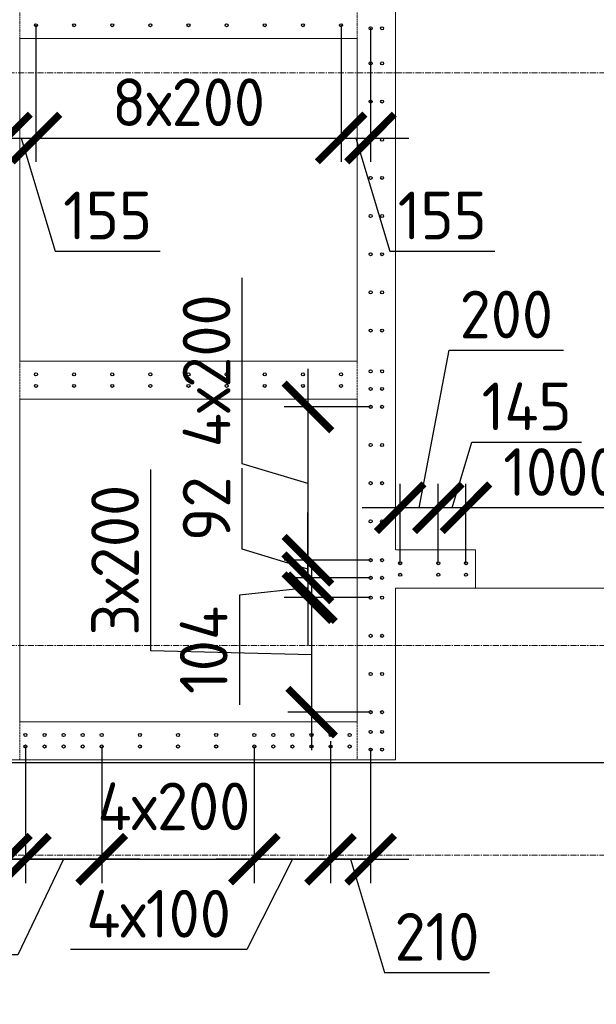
# Model space of a CAD drawing. Header units: millimetres. Extents: x -56135 to 1694203, y -446411 to -23139.
# Tile 229 of 256: x 982988 to 986012, y -118280 to -113120. Entities that reach past the tile are written whole.
import ezdxf
from ezdxf import colors
from ezdxf.entities.mleader import LeaderData, LeaderLine
from ezdxf.math import Vec2, Vec3

# ---------------------------------------------------------------- set-up
doc = ezdxf.new("R2010")
doc.units = ezdxf.units.MM
for name, pattern in [('01 Штриховая _4 мм_', [6, 3.5, -2.5]), ('______5', [1100, 800, -100, 100, -100]), ('HIDDEN2', [4.7625, 3.175, -1.5875]), ('осевая', [50.8, 31.75, -6.35, 6.35, -6.35])]:
    doc.linetypes.add(name, pattern=pattern)
for name, color, linetype, lineweight in [('1 Стены', 3, 'Continuous', 30), ('Оси', 40, '______5', 18), ('подоснова', 151, 'Continuous', 5), ('размер', 1, 'Continuous', 25), ('РАЗМЕРЫ', 1, 'Continuous', 9), ('СТЕНЫ', 3, 'Continuous', 30)]:
    doc.layers.add(name, color=color, linetype=linetype, lineweight=lineweight)
doc.styles.add('GOST-2.304_Type-B', font='GOST_Common.ttf')
doc.dimstyles.new('СПДС', dxfattribs={"dimscale": 100, "dimtxt": 2.5, "dimasz": 2.5, "dimexe": 1.25, "dimexo": 0, "dimtad": 1, "dimdec": 0, "dimtxsty": 'GOST-2.304_Type-B', "dimblk": 'ARCHTICK', "dimcen": 2.5, "dimdle": 2, "dimadec": 0, "dimazin": 2, "dimtfac": 0.75, "dimtdec": 0, "dimtmove": 1, "dimatfit": 3, "dimfxl": 1, "dimtolj": 1, "dimarcsym": 1})

# ---------------------------------------------------------------- blocks, each defined once
blk = doc.blocks.new('оси 2.2-2.3')
at = {"layer": 'Оси', "color": 16, "linetype": 'осевая', "lineweight": 0, "transparency": 33554687}
for p, q in [((468076.3, -113595.4), (524372.9, -113595.4)), ((468076.3, -116595.4), (524372.9, -116595.4)), ((468076.3, -117695.4), (524372.9, -117695.4))]:
    blk.add_line(p, q, dxfattribs=at)
blk = doc.blocks.new('стены тп')
at = {"layer": '1 Стены', "color": 252, "linetype": 'HIDDEN2', "lineweight": 0, "true_color": 0x939598}
for p, q in [((886790.6, -197125.6), (886790.6, -191475.6)), ((884820.3, -194445.6), (886590.6, -194445.6)), ((884820.3, -196135.6), (884820.3, -194445.6)), ((886590.6, -194445.6), (886590.6, -196135.6)), ((886590.6, -196135.6), (884820.3, -196135.6)), ((884820.3, -196335.6), (886590.6, -196335.6)), ((884820.3, -198025.6), (884820.3, -196335.6)), ((886590.6, -196335.6), (886590.6, -198025.6)), ((887210.6, -197125.6), (886790.6, -197125.6)), ((887210.6, -197125.6), (887210.6, -197325.6)), ((886790.6, -198025.6), (886790.6, -197325.6)), ((886790.6, -197325.6), (887210.6, -197325.6)), ((886590.6, -198025.6), (884820.3, -198025.6)), ((886790.6, -198225.6), (886790.6, -198025.6)), ((884620.3, -198225.6), (886790.6, -198225.6))]:
    blk.add_line(p, q, dxfattribs=at)
blk = doc.blocks.new('_None')
blk = doc.blocks.new('_ArchTick')
at = {"color": 0, "linetype": 'ByBlock', "const_width": 0.15}
blk.add_lwpolyline([(-0.5, -0.5), (0.5, 0.5)], dxfattribs=at)
blk = doc.blocks.new('*D508')
at = {"layer": 'DEFPOINTS', "color": 0, "transparency": 16777216}
for p in [(983073.2, -113149.2, -360), (982918.5, -113349.2, -360), (983073.2, -113740.2)]:
    blk.add_point(p, dxfattribs=at)
at = {"layer": 'РАЗМЕРЫ', "color": 0, "lineweight": -2, "transparency": 16777216}
for p, q in [((983073.2, -113149.2), (983073.2, -113865.2)), ((982918.5, -113349.2), (982918.5, -113865.2)), ((982718.5, -113740.2), (983273.2, -113740.2)), ((982995.8, -113740.2), (983174, -114333.9)), ((983174, -114333.9), (983724, -114333.9))]:
    blk.add_line(p, q, dxfattribs=at)
at = {"layer": 'РАЗМЕРЫ', "color": 0, "lineweight": -2, "transparency": 16777216, "xscale": 250, "yscale": 250, "zscale": 250, "rotation": 180}
blk.add_blockref('_ArchTick', (982918.5, -113740.2), dxfattribs=at)
at = {"layer": 'РАЗМЕРЫ', "color": 0, "lineweight": -2, "transparency": 16777216, "xscale": 250, "yscale": 250, "zscale": 250}
blk.add_blockref('_ArchTick', (983073.2, -113740.2), dxfattribs=at)
at = {"layer": 'РАЗМЕРЫ', "color": 0, "transparency": 16777216, "insert": (983449, -114146.4), "char_height": 250, "attachment_point": 5, "style": 'GOST-2.304_Type-B'}
blk.add_mtext('\\A1;155', dxfattribs=at)
blk = doc.blocks.new('*D509')
at = {"layer": 'DEFPOINTS', "color": 0, "transparency": 16777216}
for p in [(983073.2, -113149.2, -360), (984673.2, -113149.2, -360), (984673.2, -113740.2)]:
    blk.add_point(p, dxfattribs=at)
at = {"layer": 'РАЗМЕРЫ', "color": 0, "lineweight": -2, "transparency": 16777216}
for p, q in [((983073.2, -113149.2), (983073.2, -113865.2)), ((984673.2, -113149.2), (984673.2, -113865.2)), ((982873.2, -113740.2), (984873.2, -113740.2))]:
    blk.add_line(p, q, dxfattribs=at)
at = {"layer": 'РАЗМЕРЫ', "color": 0, "lineweight": -2, "transparency": 16777216, "xscale": 250, "yscale": 250, "zscale": 250, "rotation": 180}
blk.add_blockref('_ArchTick', (983073.2, -113740.2), dxfattribs=at)
at = {"layer": 'РАЗМЕРЫ', "color": 0, "lineweight": -2, "transparency": 16777216, "xscale": 250, "yscale": 250, "zscale": 250}
blk.add_blockref('_ArchTick', (984673.2, -113740.2), dxfattribs=at)
at = {"layer": 'РАЗМЕРЫ', "color": 0, "transparency": 16777216, "insert": (983873.2, -113552.7), "char_height": 250, "attachment_point": 5, "style": 'GOST-2.304_Type-B'}
blk.add_mtext('\\A1;8х200', dxfattribs=at)
blk = doc.blocks.new('*D510')
at = {"layer": 'DEFPOINTS', "color": 0, "transparency": 16777216}
for p in [(984673.2, -113149.2, -360), (984828.2, -113165.2, -360), (984828.2, -113740.2)]:
    blk.add_point(p, dxfattribs=at)
at = {"layer": 'РАЗМЕРЫ', "color": 0, "lineweight": -2, "transparency": 16777216}
for p, q in [((984673.2, -113149.2), (984673.2, -113865.2)), ((984828.2, -113165.2), (984828.2, -113865.2)), ((984473.2, -113740.2), (985028.2, -113740.2)), ((984750.7, -113740.2), (984928.8, -114333.9)), ((984928.8, -114333.9), (985478.8, -114333.9))]:
    blk.add_line(p, q, dxfattribs=at)
at = {"layer": 'РАЗМЕРЫ', "color": 0, "lineweight": -2, "transparency": 16777216, "xscale": 250, "yscale": 250, "zscale": 250, "rotation": 180}
blk.add_blockref('_ArchTick', (984673.2, -113740.2), dxfattribs=at)
at = {"layer": 'РАЗМЕРЫ', "color": 0, "lineweight": -2, "transparency": 16777216, "xscale": 250, "yscale": 250, "zscale": 250}
blk.add_blockref('_ArchTick', (984828.2, -113740.2), dxfattribs=at)
at = {"layer": 'РАЗМЕРЫ', "color": 0, "transparency": 16777216, "insert": (985203.8, -114146.4), "char_height": 250, "attachment_point": 5, "style": 'GOST-2.304_Type-B'}
blk.add_mtext('\\A1;155', dxfattribs=at)
blk = doc.blocks.new('*D312')
at = {"layer": 'DEFPOINTS', "color": 0, "transparency": 16777216}
for p in [(983018.2, -116929.2, -360), (982918.2, -116945.2, -360), (983018.2, -117520.2)]:
    blk.add_point(p, dxfattribs=at)
at = {"layer": 'РАЗМЕРЫ', "color": 0, "lineweight": -2, "transparency": 16777216}
for p, q in [((983018.2, -116929.2), (983018.2, -117645.2)), ((982918.2, -116945.2), (982918.2, -117645.2)), ((982918.2, -117520.2), (982668.2, -117520.2)), ((982918.2, -117520.2), (983018.2, -117520.2)), ((983018.2, -117520.2), (983268.2, -117520.2))]:
    blk.add_line(p, q, dxfattribs=at)
at = {"layer": 'РАЗМЕРЫ', "color": 0, "lineweight": -2, "transparency": 16777216, "xscale": 250, "yscale": 250, "zscale": 250}
blk.add_blockref('_ArchTick', (982918.2, -117520.2), dxfattribs=at)
at = {"layer": 'РАЗМЕРЫ', "color": 0, "lineweight": -2, "transparency": 16777216, "xscale": 250, "yscale": 250, "zscale": 250, "rotation": 180}
blk.add_blockref('_ArchTick', (983018.2, -117520.2), dxfattribs=at)
at = {"layer": 'РАЗМЕРЫ', "color": 0, "transparency": 16777216, "insert": (982566.2, -117393.8), "char_height": 250, "attachment_point": 5, "style": 'GOST-2.304_Type-B'}
blk.add_mtext('\\A1;100', dxfattribs=at)
blk = doc.blocks.new('*D313')
at = {"layer": 'DEFPOINTS', "color": 0, "transparency": 16777216}
for p in [(983418.2, -116929.2, -360), (984218.2, -116929.2, -360), (984218.2, -117520.2)]:
    blk.add_point(p, dxfattribs=at)
at = {"layer": 'РАЗМЕРЫ', "color": 0, "lineweight": -2, "transparency": 16777216}
for p, q in [((983418.2, -116929.2), (983418.2, -117645.2)), ((984218.2, -116929.2), (984218.2, -117645.2)), ((983218.2, -117520.2), (984418.2, -117520.2))]:
    blk.add_line(p, q, dxfattribs=at)
at = {"layer": 'РАЗМЕРЫ', "color": 0, "lineweight": -2, "transparency": 16777216, "xscale": 250, "yscale": 250, "zscale": 250, "rotation": 180}
blk.add_blockref('_ArchTick', (983418.2, -117520.2), dxfattribs=at)
at = {"layer": 'РАЗМЕРЫ', "color": 0, "lineweight": -2, "transparency": 16777216, "xscale": 250, "yscale": 250, "zscale": 250}
blk.add_blockref('_ArchTick', (984218.2, -117520.2), dxfattribs=at)
at = {"layer": 'РАЗМЕРЫ', "color": 0, "transparency": 16777216, "insert": (983796.6, -117242.9), "char_height": 250, "attachment_point": 5, "style": 'GOST-2.304_Type-B'}
blk.add_mtext('\\A1;4х200', dxfattribs=at)
blk = doc.blocks.new('*D314')
at = {"layer": 'DEFPOINTS', "color": 0, "transparency": 16777216}
for p in [(984618.2, -116929.2, -360), (984828.2, -116945.2, -360), (984828.2, -117520.2)]:
    blk.add_point(p, dxfattribs=at)
at = {"layer": 'РАЗМЕРЫ', "color": 0, "lineweight": -2, "transparency": 16777216}
for p, q in [((984618.2, -116929.2), (984618.2, -117645.2)), ((984828.2, -116945.2), (984828.2, -117645.2)), ((984418.2, -117520.2), (985028.2, -117520.2)), ((984723.2, -117520.2), (984901.3, -118113.9)), ((984901.3, -118113.9), (985451.3, -118113.9))]:
    blk.add_line(p, q, dxfattribs=at)
at = {"layer": 'РАЗМЕРЫ', "color": 0, "lineweight": -2, "transparency": 16777216, "xscale": 250, "yscale": 250, "zscale": 250, "rotation": 180}
blk.add_blockref('_ArchTick', (984618.2, -117520.2), dxfattribs=at)
at = {"layer": 'РАЗМЕРЫ', "color": 0, "lineweight": -2, "transparency": 16777216, "xscale": 250, "yscale": 250, "zscale": 250}
blk.add_blockref('_ArchTick', (984828.2, -117520.2), dxfattribs=at)
at = {"layer": 'РАЗМЕРЫ', "color": 0, "transparency": 16777216, "insert": (985176.3, -117926.4), "char_height": 250, "attachment_point": 5, "style": 'GOST-2.304_Type-B'}
blk.add_mtext('\\A1;210', dxfattribs=at)
blk = doc.blocks.new('*D513')
at = {"layer": 'DEFPOINTS', "color": 0, "transparency": 16777216}
for p in [(985328.2, -115678.1), (986328.2, -115831.5), (985328.2, -115968.8, -360)]:
    blk.add_point(p, dxfattribs=at)
at = {"layer": 'РАЗМЕРЫ', "color": 0, "lineweight": -2, "transparency": 16777216}
for p, q in [((985328.2, -115968.8), (985328.2, -115553.1)), ((986328.2, -115831.5), (986328.2, -115553.1)), ((986528.2, -115678.1), (985128.2, -115678.1))]:
    blk.add_line(p, q, dxfattribs=at)
at = {"layer": 'РАЗМЕРЫ', "color": 0, "lineweight": -2, "transparency": 16777216, "xscale": 250, "yscale": 250, "zscale": 250, "rotation": 180}
blk.add_blockref('_ArchTick', (985328.2, -115678.1), dxfattribs=at)
at = {"layer": 'РАЗМЕРЫ', "color": 0, "lineweight": -2, "transparency": 16777216, "xscale": 250, "yscale": 250, "zscale": 250}
blk.add_blockref('_ArchTick', (986328.2, -115678.1), dxfattribs=at)
at = {"layer": 'РАЗМЕРЫ', "color": 0, "transparency": 16777216, "insert": (985828.2, -115490.6), "char_height": 250, "attachment_point": 5, "style": 'GOST-2.304_Type-B'}
blk.add_mtext('\\A1;1000', dxfattribs=at)
blk = doc.blocks.new('*D514')
at = {"layer": 'DEFPOINTS', "color": 0, "transparency": 16777216}
for p in [(985183.2, -115678.1), (985183.2, -115968.8, -560), (985328.2, -115968.8)]:
    blk.add_point(p, dxfattribs=at)
at = {"layer": 'РАЗМЕРЫ', "color": 0, "lineweight": -2, "transparency": 16777216}
for p, q in [((985255.7, -115678.1), (985358.8, -115334.4)), ((985358.8, -115334.4), (985933.8, -115334.4)), ((985183.2, -115968.8), (985183.2, -115553.1)), ((985328.2, -115968.8), (985328.2, -115553.1)), ((985528.2, -115678.1), (984983.2, -115678.1))]:
    blk.add_line(p, q, dxfattribs=at)
at = {"layer": 'РАЗМЕРЫ', "color": 0, "lineweight": -2, "transparency": 16777216, "xscale": 250, "yscale": 250, "zscale": 250, "rotation": 180}
blk.add_blockref('_ArchTick', (985183.2, -115678.1), dxfattribs=at)
at = {"layer": 'РАЗМЕРЫ', "color": 0, "lineweight": -2, "transparency": 16777216, "xscale": 250, "yscale": 250, "zscale": 250}
blk.add_blockref('_ArchTick', (985328.2, -115678.1), dxfattribs=at)
at = {"layer": 'РАЗМЕРЫ', "color": 0, "transparency": 16777216, "insert": (985646.3, -115146.9), "char_height": 250, "attachment_point": 5, "style": 'GOST-2.304_Type-B'}
blk.add_mtext('\\A1;145', dxfattribs=at)
blk = doc.blocks.new('*D515')
at = {"layer": 'DEFPOINTS', "color": 0, "transparency": 16777216}
for p in [(984983.2, -115678.1), (984983.2, -115968.8, -560), (985183.2, -115968.8)]:
    blk.add_point(p, dxfattribs=at)
at = {"layer": 'РАЗМЕРЫ', "color": 0, "lineweight": -2, "transparency": 16777216}
for p, q in [((985083.2, -115678.1), (985240, -114852.6)), ((985240, -114852.6), (985840, -114852.6)), ((984983.2, -115968.8), (984983.2, -115553.1)), ((985183.2, -115968.8), (985183.2, -115553.1)), ((985383.2, -115678.1), (984783.2, -115678.1))]:
    blk.add_line(p, q, dxfattribs=at)
at = {"layer": 'РАЗМЕРЫ', "color": 0, "lineweight": -2, "transparency": 16777216, "xscale": 250, "yscale": 250, "zscale": 250, "rotation": 180}
blk.add_blockref('_ArchTick', (984983.2, -115678.1), dxfattribs=at)
at = {"layer": 'РАЗМЕРЫ', "color": 0, "lineweight": -2, "transparency": 16777216, "xscale": 250, "yscale": 250, "zscale": 250}
blk.add_blockref('_ArchTick', (985183.2, -115678.1), dxfattribs=at)
at = {"layer": 'РАЗМЕРЫ', "color": 0, "transparency": 16777216, "insert": (985540, -114665.1), "char_height": 250, "attachment_point": 5, "style": 'GOST-2.304_Type-B'}
blk.add_mtext('\\A1;200', dxfattribs=at)
blk = doc.blocks.new('*D516')
at = {"layer": 'DEFPOINTS', "color": 0, "transparency": 16777216}
for p in [(984828.2, -115149.2, -360), (984499, -115952.8), (984828.2, -115952.8, -560)]:
    blk.add_point(p, dxfattribs=at)
at = {"layer": 'РАЗМЕРЫ', "color": 0, "lineweight": -2, "transparency": 16777216}
for p, q in [((984155.2, -115447.9), (984155.2, -114472.9)), ((984499, -114949.2), (984499, -116152.8)), ((984828.2, -115149.2), (984374, -115149.2)), ((984499, -115551), (984155.2, -115447.9)), ((984828.2, -115952.8), (984374, -115952.8))]:
    blk.add_line(p, q, dxfattribs=at)
at = {"layer": 'РАЗМЕРЫ', "color": 0, "lineweight": -2, "transparency": 16777216, "xscale": 250, "yscale": 250, "zscale": 250}
for p, rotation in [((984499, -115149.2), 90), ((984499, -115952.8), 270)]:
    blk.add_blockref('_ArchTick', p, dxfattribs=dict(at, rotation=rotation))
at = {"layer": 'РАЗМЕРЫ', "color": 0, "transparency": 16777216, "insert": (983967.7, -114960.4), "char_height": 250, "attachment_point": 5, "rotation": 90, "style": 'GOST-2.304_Type-B'}
blk.add_mtext('\\A1;4х200', dxfattribs=at)
blk = doc.blocks.new('*D517')
at = {"layer": 'DEFPOINTS', "color": 0, "transparency": 16777216}
for p in [(984828.2, -115952.8), (984499, -116045.2), (984828.2, -116045.2, -560)]:
    blk.add_point(p, dxfattribs=at)
at = {"layer": 'РАЗМЕРЫ', "color": 0, "lineweight": -2, "transparency": 16777216}
for p, q in [((984155.2, -115895.9), (984155.2, -115470.9)), ((984499, -115952.8), (984499, -115702.8)), ((984499, -115999), (984155.2, -115895.9)), ((984828.2, -115952.8), (984374, -115952.8)), ((984499, -115952.8), (984499, -116045.2)), ((984499, -115952.8), (984499, -116045.2)), ((984828.2, -116045.2), (984374, -116045.2)), ((984499, -116045.2), (984499, -116295.2))]:
    blk.add_line(p, q, dxfattribs=at)
at = {"layer": 'РАЗМЕРЫ', "color": 0, "lineweight": -2, "transparency": 16777216, "xscale": 250, "yscale": 250, "zscale": 250}
for p, rotation in [((984499, -115952.8), 270), ((984499, -116045.2), 90)]:
    blk.add_blockref('_ArchTick', p, dxfattribs=dict(at, rotation=rotation))
at = {"layer": 'РАЗМЕРЫ', "color": 0, "transparency": 16777216, "insert": (983967.7, -115683.4), "char_height": 250, "attachment_point": 5, "rotation": 90, "style": 'GOST-2.304_Type-B'}
blk.add_mtext('\\A1;92', dxfattribs=at)
blk = doc.blocks.new('*D518')
at = {"layer": 'DEFPOINTS', "color": 0, "transparency": 16777216}
for p in [(984828.2, -116045.2, -560), (984499, -116149.2), (984828.2, -116149.2, -360)]:
    blk.add_point(p, dxfattribs=at)
at = {"layer": 'РАЗМЕРЫ', "color": 0, "lineweight": -2, "transparency": 16777216}
for p, q in [((984499, -116045.2), (984499, -115795.2)), ((984828.2, -116045.2), (984374, -116045.2)), ((984499, -116045.2), (984499, -116149.2)), ((984499, -116045.2), (984499, -116149.2)), ((984499, -116097.2), (984140.6, -116135.9)), ((984140.6, -116135.9), (984140.6, -116710.9)), ((984828.2, -116149.2), (984374, -116149.2)), ((984499, -116149.2), (984499, -116399.2))]:
    blk.add_line(p, q, dxfattribs=at)
at = {"layer": 'РАЗМЕРЫ', "color": 0, "lineweight": -2, "transparency": 16777216, "xscale": 250, "yscale": 250, "zscale": 250}
for p, rotation in [((984499, -116045.2), 270), ((984499, -116149.2), 90)]:
    blk.add_blockref('_ArchTick', p, dxfattribs=dict(at, rotation=rotation))
at = {"layer": 'РАЗМЕРЫ', "color": 0, "transparency": 16777216, "insert": (983953.1, -116423.4), "char_height": 250, "attachment_point": 5, "rotation": 90, "style": 'GOST-2.304_Type-B'}
blk.add_mtext('\\A1;104', dxfattribs=at)
blk = doc.blocks.new('*D519')
at = {"layer": 'DEFPOINTS', "color": 0, "transparency": 16777216}
for p in [(984828.2, -116149.2, -360), (984518.5, -116749.2), (984828.2, -116749.2, -360)]:
    blk.add_point(p, dxfattribs=at)
at = {"layer": 'РАЗМЕРЫ', "color": 0, "lineweight": -2, "transparency": 16777216}
for p, q in [((983675.5, -116427.7), (983675.5, -115477.7)), ((984518.5, -115949.2), (984518.5, -116949.2)), ((984828.2, -116149.2), (984393.5, -116149.2)), ((984518.5, -116449.2), (983675.5, -116427.7)), ((984828.2, -116749.2), (984393.5, -116749.2))]:
    blk.add_line(p, q, dxfattribs=at)
at = {"layer": 'РАЗМЕРЫ', "color": 0, "lineweight": -2, "transparency": 16777216, "xscale": 250, "yscale": 250, "zscale": 250}
for p, rotation in [((984518.5, -116149.2), 90), ((984518.5, -116749.2), 270)]:
    blk.add_blockref('_ArchTick', p, dxfattribs=dict(at, rotation=rotation))
at = {"layer": 'РАЗМЕРЫ', "color": 0, "transparency": 16777216, "insert": (983488, -115952.7), "char_height": 250, "attachment_point": 5, "rotation": 90, "style": 'GOST-2.304_Type-B'}
blk.add_mtext('\\A1;3х200', dxfattribs=at)
blk = doc.blocks.new('*D859')
at = {"layer": 'DEFPOINTS', "color": 0, "transparency": 16777216}
for p in [(983418.2, -116929.2, -200), (983018.2, -117181.1, 160), (983018.2, -117520.2)]:
    blk.add_point(p, dxfattribs=at)
at = {"layer": 'РАЗМЕРЫ', "color": 0, "lineweight": -2, "transparency": 16777216}
for p, q in [((983418.2, -116929.2), (983418.2, -117645.2)), ((983018.2, -117181.1), (983018.2, -117645.2)), ((983618.2, -117520.2), (982818.2, -117520.2)), ((983218.2, -117520.2), (982978.9, -118021.2)), ((982978.9, -118021.2), (982053.9, -118021.2))]:
    blk.add_line(p, q, dxfattribs=at)
at = {"layer": 'РАЗМЕРЫ', "color": 0, "lineweight": -2, "transparency": 16777216, "xscale": 250, "yscale": 250, "zscale": 250, "rotation": 180}
blk.add_blockref('_ArchTick', (983018.2, -117520.2), dxfattribs=at)
at = {"layer": 'РАЗМЕРЫ', "color": 0, "lineweight": -2, "transparency": 16777216, "xscale": 250, "yscale": 250, "zscale": 250}
blk.add_blockref('_ArchTick', (983418.2, -117520.2), dxfattribs=at)
at = {"layer": 'РАЗМЕРЫ', "color": 0, "transparency": 16777216, "insert": (982516.4, -117833.7), "char_height": 250, "attachment_point": 5, "style": 'GOST-2.304_Type-B'}
blk.add_mtext('\\A1;4х100', dxfattribs=at)
blk = doc.blocks.new('*D860')
at = {"layer": 'DEFPOINTS', "color": 0, "transparency": 16777216}
for p in [(984618.2, -116901.2, -200), (984218.2, -117153.1, 160), (984218.2, -117520.2)]:
    blk.add_point(p, dxfattribs=at)
at = {"layer": 'РАЗМЕРЫ', "color": 0, "lineweight": -2, "transparency": 16777216}
for p, q in [((984618.2, -116901.2), (984618.2, -117645.2)), ((984218.2, -117153.1), (984218.2, -117645.2)), ((984818.2, -117520.2), (984018.2, -117520.2)), ((984418.2, -117520.2), (984178.9, -117993.2)), ((984178.9, -117993.2), (983253.9, -117993.2))]:
    blk.add_line(p, q, dxfattribs=at)
at = {"layer": 'РАЗМЕРЫ', "color": 0, "lineweight": -2, "transparency": 16777216, "xscale": 250, "yscale": 250, "zscale": 250, "rotation": 180}
blk.add_blockref('_ArchTick', (984218.2, -117520.2), dxfattribs=at)
at = {"layer": 'РАЗМЕРЫ', "color": 0, "lineweight": -2, "transparency": 16777216, "xscale": 250, "yscale": 250, "zscale": 250}
blk.add_blockref('_ArchTick', (984618.2, -117520.2), dxfattribs=at)
at = {"layer": 'РАЗМЕРЫ', "color": 0, "transparency": 16777216, "insert": (983716.4, -117805.7), "char_height": 250, "attachment_point": 5, "style": 'GOST-2.304_Type-B'}
blk.add_mtext('\\A1;4х100', dxfattribs=at)
blk = doc.blocks.new('стены  тп')
at = {"layer": 'СТЕНЫ', "color": 251, "linetype": '01 Штриховая _4 мм_', "lineweight": 0, "true_color": 0x636466}
for p, q in [((566912.3, -326225.7, 3100), (566912.3, -320575.7, 3100)), ((564942, -323545.7, 3100), (566712.3, -323545.7, 3100)), ((564942, -325235.7, 3100), (564942, -323545.7, 3100)), ((566712.3, -323545.7, 3100), (566712.3, -325235.7, 3100)), ((566712.3, -325235.7, 3100), (564942, -325235.7, 3100)), ((564942, -325435.7, 3100), (566712.3, -325435.7, 3100)), ((564942, -327125.7, 3100), (564942, -325435.7, 3100)), ((566712.3, -325435.7, 3100), (566712.3, -327125.7, 3100)), ((567332.3, -326225.7, 3100), (566912.3, -326225.7, 3100)), ((567332.3, -326225.7, 3100), (567332.3, -326425.7, 3100)), ((566912.3, -327125.7, 3100), (566912.3, -326425.7, 3100)), ((566912.3, -326425.7, 3100), (567332.3, -326425.7, 3100)), ((566712.3, -327125.7, 3100), (564942, -327125.7, 3100)), ((566912.3, -327325.7, 3100), (566912.3, -327125.7, 3100)), ((564742, -327325.7, 3100), (566912.3, -327325.7, 3100))]:
    blk.add_line(p, q, dxfattribs=at)
at = {"layer": 'СТЕНЫ', "color": 251, "linetype": '01 Штриховая _4 мм_', "lineweight": 0, "true_color": 0x636466, "elevation": 3100}
for points in [[(566712.3, -323345.7), (564942.1, -323345.7), (564942.1, -323545.7), (566712.3, -323545.7)], [(566712.3, -325435.7), (564942, -325435.7), (564942, -325235.7), (566712.3, -325235.7)], [(566712.3, -327325.7), (564942, -327325.7), (564942, -327125.7), (566712.3, -327125.7)]]:
    blk.add_lwpolyline(points, close=True, dxfattribs=at)

msp = doc.modelspace()

# ---------------------------------------------------------------- linework, layer by layer
at = {"layer": '1 Стены', "color": 4, "lineweight": 0}
for p, q in [((982988.2, -113219.2, -200), (984758.2, -113219.2)), ((982988.2, -114909.2), (984758.2, -114909.2, -200)), ((982988.2, -115109.2), (984758.2, -115109.2)), ((987458.2, -116099.2, -200), (984958.2, -116099.2, -200))]:
    msp.add_line(p, q, dxfattribs=at)
at = {"layer": '1 Стены', "color": 252, "lineweight": 0, "true_color": 0x939598}
for p, q in [((984958.2, -116099.2, -200), (984958.2, -116999.2, -200)), ((984958.2, -116999.2), (982788.2, -116999.2))]:
    msp.add_line(p, q, dxfattribs=at)
at = {"layer": '1 Стены', "color": 4, "lineweight": 0}
for points in [[(982988.2, -113219.2), (982988.2, -114909.2)], [(984758.2, -114909.2), (984758.2, -113219.2)], [(982988.2, -115109.2), (982988.2, -116799.2)], [(984758.2, -116799.2), (984758.2, -115109.2)]]:
    msp.add_lwpolyline(points, dxfattribs=at)
at = {"layer": 'размер', "lineweight": 30}
msp.add_lwpolyline([(980704.6, -104380.2), (987431.6, -104380.2, -0.264007), (987923.8, -104987.8), (988009.2, -116514.7, -0.414214), (987509.2, -117014.7), (980782.2, -117014.7, -0.414214), (980282.2, -116514.7), (980282.2, -104636.1, -0.178364)], format="xyb", close=True, dxfattribs=at)
at = {"layer": 'РАЗМЕРЫ', "color": 4, "linetype": 'Continuous', "lineweight": 30}
for centre in [(983073.2, -113149.2, -200), (983273.2, -113149.2, -200), (983473.2, -113149.2, -200), (983673.2, -113149.2, -200), (983873.2, -113149.2, -200), (984073.2, -113149.2, -200), (984273.2, -113149.2, -200), (984473.2, -113149.2, -200), (984673.2, -113149.2, -200), (984828.2, -113165.2, -200), (984888.5, -113165.2, -200), (984828.2, -113349.2, -200), (984888.5, -113349.2, -200), (984828.2, -113549.2, -200), (984888.5, -113549.2, -200), (984828.2, -113749.2, -200), (984888.5, -113749.2, -200), (984828.2, -113949.2, -200), (984888.5, -113949.2, -200), (984828.2, -114149.2, -200), (984888.5, -114149.2, -200), (984828.2, -114349.2, -200), (984888.5, -114349.2, -200), (984828.2, -114549.2, -200), (984888.5, -114549.2, -200), (984828.2, -114749.2, -200), (984888.5, -114749.2, -200), (984828.2, -114962.8, -200), (984888.5, -114962.8, -200), (983073.2, -114978.8, -200), (983273.2, -114978.8, -200), (983473.2, -114978.8, -200), (983673.2, -114978.8, -200), (983873.2, -114978.8, -200), (984073.2, -114978.8, -200), (984273.2, -114978.8, -200), (984473.2, -114978.8, -200), (984673.2, -114978.8, -200), (983073.2, -115039.2, -200), (983273.2, -115039.2, -200), (983473.2, -115039.2, -200), (983673.2, -115039.2, -200), (983873.2, -115039.2, -200), (984073.2, -115039.2, -200), (984273.2, -115039.2, -200), (984473.2, -115039.2, -200), (984673.2, -115039.2, -200), (984828.2, -115055.2, -200), (984888.5, -115055.2, -200), (984828.2, -115149.2, -200), (984888.5, -115149.2, -200), (984828.2, -115349.2, -200), (984888.5, -115349.2, -200), (984828.2, -115549.2, -200), (984888.5, -115549.2, -200), (984828.2, -115749.2, -200), (984888.5, -115749.2, -200), (984828.2, -115952.8, -400), (984888.5, -115952.8, -400), (984983.2, -115968.8, -400), (985183.2, -115968.8, -400), (985328.2, -115968.8, -200), (984828.2, -116045.2, -400), (984888.5, -116045.2, -400), (984983.2, -116029.2, -400), (985183.2, -116029.2, -400), (985328.2, -116029.2, -200), (984828.2, -116149.2, -200), (984888.5, -116149.2, -200), (984828.2, -116349.2, -200), (984888.5, -116349.2, -200), (984828.2, -116549.2, -200), (984888.5, -116549.2, -200), (984828.2, -116749.2, -200), (984888.5, -116749.2, -200), (983018.2, -116868.8, -200), (983118.2, -116868.8, -200), (983218.2, -116868.8, -200), (983318.2, -116868.8, -200), (983418.2, -116868.8, -200), (983618.2, -116868.8, -200), (983818.2, -116868.8, -200), (984018.2, -116868.8, -200), (984218.2, -116868.8, -200), (984318.2, -116868.8, -200), (984418.2, -116868.8, -200), (984518.2, -116868.8, -200), (984618.2, -116868.8, -200), (984718.2, -116868.8, -200), (984828.2, -116852.8, -200), (984888.5, -116852.8, -200), (983018.2, -116929.2, -200), (983118.2, -116929.2, -200), (983218.2, -116929.2, -200), (983318.2, -116929.2, -200), (983418.2, -116929.2, -200), (983618.2, -116929.2, -200), (983818.2, -116929.2, -200), (984018.2, -116929.2, -200), (984218.2, -116929.2, -200), (984318.2, -116929.2, -200), (984418.2, -116929.2, -200), (984518.2, -116929.2, -200), (984618.2, -116929.2, -200), (984718.2, -116929.2, -200), (984828.2, -116945.2, -200), (984888.5, -116945.2, -200)]:
    msp.add_circle(centre, 8, dxfattribs=at)

# ---------------------------------------------------------------- block references
at = {"layer": 'РАЗМЕРЫ', "color": 1}
for name, p in [('оси 2.2-2.3', (486303.3, 196.2)), ('стены тп', (98167.6, 81226.5))]:
    msp.add_blockref(name, p, dxfattribs=at)
at = {"layer": 'РАЗМЕРЫ'}
msp.add_blockref('стены  тп', (418045.9, 210326.6, -3100), dxfattribs=at)

# ---------------------------------------------------------------- dimensions: what is measured, and where the dimension line sits
at = {"layer": 'РАЗМЕРЫ', "color": 4}
for base, p1, p2, picture, middle in [((983073.2, -113740.2, 160), (982918.5, -113349.2, -200), (983073.2, -113149.2, -200), '*D508', (983236.5, -114146.4, 160)), ((984828.2, -113740.2, 160), (984673.2, -113149.2, -200), (984828.2, -113165.2, -200), '*D510', (984991.3, -114146.4, 160)), ((985183.2, -115678.1, 160), (985328.2, -115968.8, 160), (985183.2, -115968.8, -400), '*D514', (985421.3, -115146.9, 160)), ((985328.2, -115678.1, 160), (986328.2, -115831.5, 160), (985328.2, -115968.8, -200), '*D513', (985828.2, -115490.6, 160))]:
    dim = msp.add_linear_dim(base=base, p1=p1, p2=p2, dimstyle='СПДС', dxfattribs=at)
    dim.commit()
    dim.dimension.update_dxf_attribs({"geometry": picture, "text_midpoint": middle})
dim = msp.add_linear_dim(base=(984673.2, -113740.2, 160), p1=(983073.2, -113149.2, -200), p2=(984673.2, -113149.2, -200), text='8х200', dimstyle='СПДС', dxfattribs=at)
dim.commit()
dim.dimension.update_dxf_attribs({"geometry": '*D509', "text_midpoint": (983873.2, -113552.7, 160)})
dim = msp.add_linear_dim(base=(984499, -115952.8, 160), p1=(984828.2, -115149.2, -200), p2=(984828.2, -115952.8, -400), angle=90, text='4х200', dimstyle='СПДС', dxfattribs=at)
dim.commit()
dim.dimension.update_dxf_attribs({"geometry": '*D516', "text_midpoint": (983967.7, -115385.4, 160)})
dim = msp.add_linear_dim(base=(984983.2, -115678.1, 160), p1=(985183.2, -115968.8, 160), p2=(984983.2, -115968.8, -400), dimstyle='СПДС', dxfattribs=at)
dim.commit()
dim.dimension.update_dxf_attribs({"geometry": '*D515', "text_midpoint": (985302.5, -114852.6, 160), "dimtype": 160})
dim = msp.add_linear_dim(base=(984518.5, -116749.2, 160), p1=(984828.2, -116149.2, -200), p2=(984828.2, -116749.2, -200), angle=90, text='3х200', dimstyle='СПДС', dxfattribs=at)
dim.commit()
dim.dimension.update_dxf_attribs({"geometry": '*D519', "text_midpoint": (983675.5, -116365.2, 160), "dimtype": 160})
dim = msp.add_linear_dim(base=(984499, -116045.2, 160), p1=(984828.2, -115952.8, 160), p2=(984828.2, -116045.2, -400), angle=90, dimstyle='СПДС', dxfattribs=at)
dim.commit()
dim.dimension.update_dxf_attribs({"geometry": '*D517', "text_midpoint": (983967.7, -115833.4, 160)})
dim = msp.add_linear_dim(base=(984499, -116149.2, 160), p1=(984828.2, -116045.2, -400), p2=(984828.2, -116149.2, -200), angle=90, dimstyle='СПДС', dxfattribs=at)
dim.commit()
dim.dimension.update_dxf_attribs({"geometry": '*D518', "text_midpoint": (984140.6, -116198.4, 160), "dimtype": 160})
at = {"layer": 'РАЗМЕРЫ', "color": 1}
for base, p1, p2, picture, middle in [((983018.2, -117520.2), (983418.2, -116929.2, -200), (983018.2, -117181.1, 160), '*D859', (982916.4, -118021.2)), ((984218.2, -117520.2, 160), (984618.2, -116901.2, -40), (984218.2, -117153.1, 320), '*D860', (984116.4, -117993.2, 160))]:
    dim = msp.add_linear_dim(base=base, p1=p1, p2=p2, text='4х100', dimstyle='СПДС', dxfattribs=at)
    dim.commit()
    dim.dimension.update_dxf_attribs({"geometry": picture, "text_midpoint": middle, "dimtype": 160})
at = {"layer": 'РАЗМЕРЫ'}
dim = msp.add_linear_dim(base=(983018.2, -117520.2, 160), p1=(982918.2, -116945.2, -200), p2=(983018.2, -116929.2, -200), dimstyle='СПДС', dxfattribs=at)
dim.commit()
dim.dimension.update_dxf_attribs({"geometry": '*D312', "text_midpoint": (982566.2, -117581.3, 160), "dimtype": 160})
dim = msp.add_linear_dim(base=(984218.2, -117520.2, 160), p1=(983418.2, -116929.2, -200), p2=(984218.2, -116929.2, -200), text='4х200', dimstyle='СПДС', dxfattribs=at)
dim.commit()
dim.dimension.update_dxf_attribs({"geometry": '*D313', "text_midpoint": (983796.6, -117430.4, 160), "dimtype": 160})
dim = msp.add_linear_dim(base=(984828.2, -117520.2, 160), p1=(984618.2, -116929.2, -200), p2=(984828.2, -116945.2, -200), dimstyle='СПДС', dxfattribs=at)
dim.commit()
dim.dimension.update_dxf_attribs({"geometry": '*D314', "text_midpoint": (984963.8, -117926.4, 160)})

# ---------------------------------------------------------------- leaders
at = {"layer": 'подоснова', "color": 4, "ltscale": 0.3}
ml = msp.add_multileader_mtext('Standard', dxfattribs=at)
ml.set_content('{\\C2;поз.4 %%C28 А500С }', color=4, style='GOST-2.304_Type-B')
ml.set_leader_properties(color=256, linetype='ByLayer', lineweight=15)
ml.set_arrow_properties(name='NONE')
ml.build(insert=Vec2(0, 0))
ml.multileader.update_dxf_attribs({"text_left_attachment_type": 6, "text_right_attachment_type": 6, "dogleg_length": 0.1, "arrow_head_size": 18})
ctx = ml.context
ctx.base_point, ctx.char_height, ctx.arrow_head_size, ctx.landing_gap_size, ctx.plane_origin = Vec3(984785.4, -119006.4, 160), 250, 18, 20, Vec3(992874.7, -118406.4, 160)
ctx.left_attachment, ctx.right_attachment, ctx.text_align_type = 6, 6, 1
notes = []
notes.append((ctx, [(0, (1, 1, 0), (987234.2, -119006.4, 160), (-1, 0), 0.1, [(1, [(987541.8, -117649.2, 160), (987701, -117661.1, 160)], 0, [])])]))
ctx.mtext.insert, ctx.mtext.width, ctx.mtext.alignment, ctx.mtext.flow_direction = Vec3(986009.8, -118706.4, 160), 4075.871, 2, 5
ml = msp.add_multileader_mtext('Standard', dxfattribs=at)
ml.set_content('{\\C2;поз.4 %%C28 А500С }', color=4, style='GOST-2.304_Type-B')
ml.set_leader_properties(color=256, linetype='ByLayer', lineweight=15)
ml.set_arrow_properties(name='NONE')
ml.build(insert=Vec2(0, 0))
ml.multileader.update_dxf_attribs({"text_left_attachment_type": 6, "text_right_attachment_type": 6, "dogleg_length": 0.1, "arrow_head_size": 18})
ctx = ml.context
ctx.base_point, ctx.char_height, ctx.arrow_head_size, ctx.landing_gap_size, ctx.plane_origin = Vec3(981183.3, -118857, 160), 250, 18, 20, Vec3(985724.6, -118406.4, 160)
ctx.left_attachment, ctx.right_attachment, ctx.text_align_type = 6, 6, 1
notes.append((ctx, [(1, (1, 1, 0), (981183.2, -118857, 160), (1, 0), 0.1, [(1, [(980478, -117661.7, 160), (980638.4, -117663.2, 160)], 0, [])])]))
ctx.mtext.insert, ctx.mtext.width, ctx.mtext.alignment, ctx.mtext.flow_direction = Vec3(982407.7, -118557, 160), 4075.871, 2, 5
for ctx, leaders in notes:
    for number, flags, end, landing, length, lines in leaders:
        leader = LeaderData()
        leader.index, (leader.has_last_leader_line, leader.has_dogleg_vector, leader.attachment_direction) = number, flags
        leader.last_leader_point, leader.dogleg_vector, leader.dogleg_length = Vec3(end), Vec3(landing), length
        for number, points, colour, breaks in lines:
            line = LeaderLine()
            line.index, line.vertices, line.color, line.breaks = number, Vec3.list(points), colors.encode_raw_color(colour), breaks
            leader.lines.append(line)
        ctx.leaders.append(leader)

doc.saveas('drawing.dxf')
